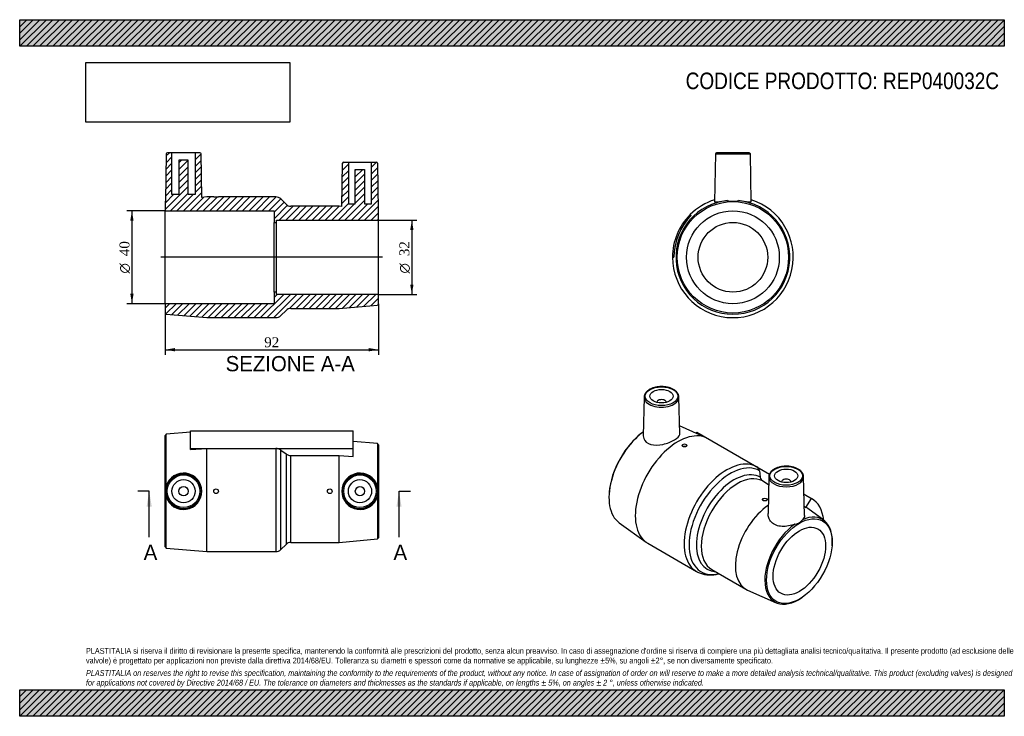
# Model space of a CAD drawing. Header units: millimetres. Extents: x 0 to 424, y 0 to 300.
import ezdxf
from ezdxf.enums import TextEntityAlignment as Align
from ezdxf.lldxf.tags import DXFTag

# ---------------------------------------------------------------- set-up
doc = ezdxf.new("R2010")
doc.units = ezdxf.units.MM
doc.header["$LTSCALE"] = 1.428571
for name, color, linetype in [('Default', 7, 'Continuous'), ('DV4_Default', 7, 'Continuous'), ('REP040032C', 7, 'Continuous')]:
    doc.layers.add(name, color=color, linetype=linetype)
doc.styles.add('SEACAD_Solid_Edge_ANSI', font='seans.ttf')
doc.styles.add('SEACAD_Solid_Edge_ANSI1_Symbols', font='semeca1.ttf')
doc.styles.add('SEACAD_Times_New_Roman', font='times.ttf')
tags = doc.linetypes.add('CENTER2', pattern=[28.575, 19.05, -3.175, 3.175, -3.175]).pattern_tags.tags
tags[10:11] = [DXFTag(74, 4), DXFTag(75, 0), DXFTag(340, '0'), DXFTag(46, 0.0), DXFTag(50, 0.0), DXFTag(44, 0.0), DXFTag(45, 0.0)]
tags[8:9] = [DXFTag(74, 4), DXFTag(75, 0), DXFTag(340, '0'), DXFTag(46, 0.0), DXFTag(50, 0.0), DXFTag(44, 0.0), DXFTag(45, 0.0)]
tags[6:7] = [DXFTag(74, 4), DXFTag(75, 0), DXFTag(340, '0'), DXFTag(46, 0.0), DXFTag(50, 0.0), DXFTag(44, 0.0), DXFTag(45, 0.0)]
tags[4:5] = [DXFTag(74, 4), DXFTag(75, 0), DXFTag(340, '0'), DXFTag(46, 0.0), DXFTag(50, 0.0), DXFTag(44, 0.0), DXFTag(45, 0.0)]
doc.dimstyles.new('ANSImm', dxfattribs={"dimtxt": 4.285714, "dimasz": 4.285714, "dimexe": 2.142857, "dimexo": 0, "dimgap": 1.071429, "dimtad": 1, "dimdsep": 46, "dimtxsty": 'SEACAD_Times_New_Roman', "dimblk1": '_SE_FILLED', "dimblk2": '_SE_FILLED', "dimsah": 1, "dimcen": 2.142857, "dimazin": 0, "dimtfac": 0.85, "dimtdec": 3, "dimtofl": 0, "dimtmove": 0, "dimatfit": 3, "dimfxl": 1, "dimarcsym": 0})
picture_1 = doc.add_image_def('image1.jpg', size_in_pixel=(4302, 1260))

# ---------------------------------------------------------------- blocks, each defined once
blk = doc.blocks.new('SE')
at = {"layer": 'REP040032C', "color": 7, "linetype": 'Continuous'}
for p, q in [((63.13, 121.46), (62.63, 120.92)), ((62.63, 72.92), (62.63, 120.92)), ((73.63, 122.34), (63.13, 121.46)), ((63.13, 99.27), (63.13, 121.46)), ((73.63, 122.97), (143.63, 122.97)), ((73.63, 115.37), (73.63, 122.97)), ((143.63, 115.37), (143.63, 122.97)), ((73.63, 114.9), (73.63, 115.37)), ((73.63, 115.37), (143.63, 115.37)), ((73.63, 114.9), (80.63, 115.34)), ((80.63, 70.92), (80.63, 115.34)), ((80.63, 115.34), (110.39, 115.34)), ((110.39, 115.34), (110.39, 70.92)), ((112.51, 71.8), (112.51, 114.68)), ((112.51, 114.68), (114.76, 112.99)), ((154.14, 117.47), (143.63, 118.39)), ((143.63, 111.93), (143.63, 115.37)), ((154.14, 117.47), (154.14, 99.27)), ((154.63, 116.92), (154.14, 117.47)), ((154.63, 116.92), (154.63, 76.92)), ((114.76, 112.99), (114.76, 74.04)), ((116.88, 74.92), (116.88, 112.33)), ((116.88, 112.33), (137.63, 112.33)), ((137.63, 74.92), (137.63, 112.33)), ((137.63, 112.33), (143.63, 111.93)), ((63.13, 72.38), (63.13, 94.58)), ((154.14, 94.58), (154.14, 76.38)), ((137.63, 74.92), (154.14, 76.38)), ((154.14, 76.38), (154.63, 76.92)), ((62.63, 72.92), (63.13, 72.38)), ((63.13, 72.38), (80.63, 70.92)), ((112.51, 71.8), (114.76, 74.04)), ((116.88, 74.92), (137.63, 74.92)), ((80.63, 70.92), (110.39, 70.92))]:
    blk.add_line(p, q, dxfattribs=at)
for centre, radius in [((70.63, 96.92), 7.51), ((70.63, 96.92), 7.01), ((70.63, 96.92), 5), ((146.63, 96.92), 7.51), ((146.63, 96.92), 7.01), ((146.63, 96.92), 5), ((70.63, 96.92), 2), ((84.63, 96.92), 1), ((133.63, 96.92), 1), ((146.63, 96.92), 2)]:
    blk.add_circle(centre, radius, dxfattribs=at)
for centre, radius, start, end in [((110.45, 111.78), 3.56, 54.5442, 90.8958), ((116.82, 115.89), 3.56, 234.5288, 270.8928), ((70.62, 96.92), 7.85, 197.3723, 162.6277), ((146.65, 96.92), 7.85, 17.3733, 342.6267), ((70.64, 96.92), 7.87, 162.6771, 197.3229), ((146.63, 96.92), 7.86, 342.6544, 17.3456), ((116.88, 71.92), 3, 90, 135), ((110.39, 73.92), 3, 270, 315)]:
    blk.add_arc(centre, radius, start, end, dxfattribs=at)
blk = doc.blocks.new('SE1')
at = {"layer": 'REP040032C', "color": 7, "linetype": 'Continuous'}
for p, q in [((269.07, 137.5), (268.71, 120.83)), ((284.42, 121.58), (284.08, 137.5)), ((274.57, 135.24), (274.57, 135.21)), ((278.57, 135.21), (278.57, 135.24)), ((295.86, 119.95), (284.35, 125.11)), ((291.43, 121.93), (291.74, 122.43)), ((291.74, 122.43), (323.07, 104.34)), ((296.67, 119.53), (317.71, 107.38)), ((285.47, 116.7), (285.47, 116.61)), ((287.47, 116.61), (287.47, 116.7)), ((318.74, 105.77), (319.14, 102.95)), ((322.81, 103.21), (322.47, 87.28)), ((338.18, 86.42), (337.82, 103.21)), ((320.17, 101.34), (322.74, 99.86)), ((328.31, 100.95), (328.31, 100.91)), ((332.31, 100.91), (332.31, 100.95)), ((254.02, 96.4), (253.99, 96.02)), ((320.12, 93.43), (320.12, 93.34)), ((322.12, 93.34), (322.12, 93.43)), ((337.98, 95.73), (341.24, 93.85)), ((338.81, 89.97), (341.24, 93.85)), ((338.09, 90.49), (338.81, 89.97)), ((346.51, 84.41), (339.58, 89.48)), ((258.3, 83.37), (269.9, 74.99)), ((270.65, 74.51), (291.69, 62.36)), ((350.05, 73.36), (350.08, 73.74)), ((298.27, 63.18), (312.95, 54.7)), ((313.66, 54.34), (326.01, 48.89)), ((337.03, 51.14), (337.34, 51.35))]:
    blk.add_line(p, q, dxfattribs=at)
for centre, radius, start, end in [((316.59, 105.53), 2.16, 6.3873, 58.9625), ((321.28, 103.19), 2.16, 186.3678, 238.9551), ((333.64, 87.11), 4.39, 274.1709, 325.8291)]:
    blk.add_arc(centre, radius, start, end, dxfattribs=at)
for centre, major_axis in [((276.57, 137.85), (-7.01, 0)), ((276.57, 137.85), (-5, 0)), ((286.47, 116.7), (1, 0)), ((330.31, 103.56), (-7.01, 0)), ((330.31, 103.56), (5, 0)), ((321.12, 93.43), (1, 0)), ((335.97, 66.82), (-10, -17.32)), ((335.97, 66.82), (-8, -13.86))]:
    blk.add_ellipse(centre, major_axis=major_axis, ratio=0.57735, dxfattribs=at)
for centre, major_axis, start_param, end_param in [((276.57, 137.45), (7.51, 0), 3.12925, 6.283185), ((276.57, 135.24), (-2, 0), 3.112862, 6.283185), ((276.57, 137.45), (7.51, 0), 0.004488, 0.012343), ((276.57, 137.45), (7.51, 0), 0, 0.004488), ((276.57, 135.24), (-2, 0), 0, 0.02873), ((271.27, 104.17), (12.27, 21.25), 0.931328, 3.082633), ((270.92, 104.37), (12, 20.78), 0.91366, 2.265125), ((283.65, 97.03), (-13, -22.52), 3.140071, 6.283185), ((304.69, 84.88), (-13, -22.52), 3.140071, 6.284053), ((306.19, 84.01), (12.56, 21.76), 0.000598, 3.645401), ((307.77, 83.1), (11.44, 19.81), 0.006748, 3.419637), ((309.27, 82.23), (11, 19.05), 0.009501, 3.141593), ((330.31, 103.16), (7.51, 0), 3.12925, 3.152694), ((330.31, 103.16), (7.51, 0), 3.152694, 6.283185), ((330.31, 100.95), (2, 0), 0, 3.170323), ((330.31, 103.16), (7.51, 0), 0.003064, 0.012343), ((330.31, 103.16), (7.51, 0), 0, 0.003064), ((330.31, 100.95), (2, 0), 6.254455, 6.283185), ((328.19, 71.31), (13.02, 22.55), 5.619095, 6.281561), ((323.95, 73.76), (11, 19.05), 0.876077, 3.204025), ((328.19, 71.31), (-10.74, -18.59), 3.07916, 3.152861), ((335.62, 67.02), (-10.27, -17.79), 2.259224, 3.812678), ((335.62, 67.02), (-10.27, -17.79), 4.041304, 7.165554)]:
    blk.add_ellipse(centre, major_axis=major_axis, ratio=0.57735, start_param=start_param, end_param=end_param, dxfattribs=at)
for points, knots in [([(284.08, 137.46), (284.07, 137.6), (284.07, 137.87), (283.96, 138.31), (283.78, 138.77), (283.52, 139.21), (283.19, 139.63), (282.79, 140.03), (282.32, 140.4), (281.79, 140.74), (281.21, 141.05), (280.57, 141.31), (279.9, 141.54), (279.19, 141.72), (278.45, 141.86), (277.7, 141.95), (276.93, 141.99), (276.16, 141.99), (275.39, 141.94), (274.64, 141.85), (273.91, 141.71), (273.2, 141.52), (272.53, 141.29), (271.89, 141.02), (271.31, 140.71), (270.78, 140.37), (270.31, 139.99), (269.91, 139.57), (269.58, 139.14), (269.33, 138.68), (269.16, 138.21), (269.08, 137.81), (269.08, 137.59), (269.08, 137.51)], [0, 0, 0, 0, 0.025242, 0.056688, 0.08828, 0.120245, 0.152687, 0.185582, 0.218816, 0.25225, 0.285768, 0.319282, 0.35276, 0.38619, 0.419578, 0.452931, 0.486263, 0.519587, 0.552916, 0.586261, 0.619637, 0.653057, 0.686536, 0.720085, 0.753709, 0.787399, 0.821118, 0.854771, 0.888224, 0.921313, 0.953897, 0.985946, 1, 1, 1, 1]), ([(268.71, 120.82), (268.7, 120.41), (268.77, 119.99), (269.34, 118.42), (270.44, 117.49), (273.47, 116.65), (275.33, 116.73), (278.08, 117.32), (278.98, 117.6), (280.67, 118.24), (281.45, 118.61), (283.44, 119.76), (284.26, 120.57), (284.42, 121.4), (284.42, 121.49), (284.42, 121.58)], [0.0825844, 0.0825844, 0.0825844, 0.0825844, 0.125, 0.125, 0.25, 0.25, 0.375, 0.375, 0.4375, 0.4375, 0.5, 0.5, 0.625, 0.625, 0.6404158, 0.6404158, 0.6404158, 0.6404158]), ([(287.47, 116.61), (287.47, 116.61), (287.47, 116.61), (287.47, 116.61), (287.47, 116.55), (287.45, 116.49), (287.42, 116.43), (287.38, 116.37), (287.32, 116.31), (287.25, 116.26), (287.18, 116.21), (287.1, 116.17), (287, 116.13), (286.91, 116.1), (286.8, 116.07), (286.69, 116.05), (286.58, 116.04), (286.47, 116.03), (286.35, 116.04), (286.24, 116.05), (286.13, 116.06), (286.03, 116.09), (285.93, 116.12), (285.84, 116.16), (285.76, 116.2), (285.68, 116.25), (285.62, 116.3), (285.57, 116.36), (285.52, 116.42), (285.49, 116.49), (285.48, 116.55), (285.48, 116.57), (285.47, 116.59), (285.47, 116.61)], [0.375089, 0.375089, 0.375089, 0.375089, 0.3758017, 0.3758017, 0.3758017, 0.4295135, 0.4295135, 0.4295135, 0.4832266, 0.4832266, 0.4832266, 0.5369046, 0.5369046, 0.5369046, 0.590566, 0.590566, 0.590566, 0.644255, 0.644255, 0.644255, 0.697973, 0.697973, 0.697973, 0.7516759, 0.7516759, 0.7516759, 0.8053433, 0.8053433, 0.8053433, 0.8590101, 0.8590101, 0.8590101, 0.8750643, 0.8750643, 0.8750643, 0.8750643]), ([(325.11, 106.44), (325, 106.38), (324.74, 106.22), (324.3, 105.91), (323.87, 105.52), (323.49, 105.09), (323.2, 104.64), (322.98, 104.18), (322.85, 103.71), (322.8, 103.33), (322.81, 103.14), (322.81, 103.1)], [0, 0, 0, 0, 0.06914, 0.199899, 0.330731, 0.461102, 0.590423, 0.718057, 0.843615, 0.967228, 1, 1, 1, 1]), ([(337.81, 103.16), (337.82, 103.23), (337.82, 103.43), (337.76, 103.82), (337.61, 104.28), (337.38, 104.72), (337.09, 105.15), (336.72, 105.56), (336.28, 105.95), (335.77, 106.3), (335.21, 106.62), (334.6, 106.91), (333.94, 107.15), (333.24, 107.35), (332.52, 107.51), (331.77, 107.62), (331.01, 107.69), (330.24, 107.7), (329.47, 107.68), (328.71, 107.6), (327.96, 107.48), (327.24, 107.31), (326.55, 107.1), (325.91, 106.85), (325.42, 106.62), (325.18, 106.49), (325.11, 106.44)], [0, 0, 0, 0, 0.015873, 0.057758, 0.099684, 0.141991, 0.184894, 0.228433, 0.2725, 0.316913, 0.361499, 0.406126, 0.450716, 0.495247, 0.539717, 0.584136, 0.628518, 0.672882, 0.717245, 0.761622, 0.806032, 0.850494, 0.895025, 0.939644, 0.984361, 1, 1, 1, 1]), ([(322.12, 93.34), (322.12, 93.34), (322.12, 93.34), (322.12, 93.34), (322.12, 93.28), (322.1, 93.21), (322.06, 93.16), (322.03, 93.1), (321.97, 93.04), (321.9, 92.99), (321.83, 92.94), (321.74, 92.9), (321.65, 92.86), (321.55, 92.83), (321.45, 92.8), (321.34, 92.78), (321.23, 92.77), (321.11, 92.76), (321, 92.77), (320.89, 92.77), (320.78, 92.79), (320.68, 92.82), (320.58, 92.84), (320.49, 92.88), (320.41, 92.93), (320.33, 92.97), (320.26, 93.03), (320.22, 93.09), (320.17, 93.15), (320.14, 93.22), (320.13, 93.28), (320.12, 93.3), (320.12, 93.32), (320.12, 93.34)], [0.3750876, 0.3750876, 0.3750876, 0.3750876, 0.3757503, 0.3757503, 0.3757503, 0.4294651, 0.4294651, 0.4294651, 0.4831817, 0.4831817, 0.4831817, 0.5368492, 0.5368492, 0.5368492, 0.5904935, 0.5904935, 0.5904935, 0.6441764, 0.6441764, 0.6441764, 0.6978997, 0.6978997, 0.6978997, 0.7516021, 0.7516021, 0.7516021, 0.8052548, 0.8052548, 0.8052548, 0.8589067, 0.8589067, 0.8589067, 0.8750645, 0.8750645, 0.8750645, 0.8750645]), ([(333.96, 82.73), (332.31, 82.1), (330.34, 81.68), (327.62, 81.82), (326.73, 81.99), (325.17, 82.62), (324.48, 83.07), (323.4, 84.18), (323, 84.83), (322.55, 86.1), (322.45, 86.69), (322.47, 87.28)], [0, 0, 0, 0, 0.125, 0.125, 0.1875, 0.1875, 0.25, 0.25, 0.3125, 0.3125, 0.3640168, 0.3640168, 0.3640168, 0.3640168]), ([(291.71, 62.36), (291.85, 62.28), (292.22, 62.06), (292.93, 61.73), (293.79, 61.42), (294.69, 61.17), (295.61, 61), (296.56, 60.9), (297.54, 60.87), (298.54, 60.92), (299.56, 61.04), (300.48, 61.21), (301.06, 61.36), (301.3, 61.42)], [0, 0, 0, 0, 0.0314765, 0.0949957, 0.1585338, 0.2222985, 0.2864809, 0.3512444, 0.4167138, 0.4829661, 0.5500255, 0.6178627, 0.663975, 0.663975, 0.663975, 0.663975])]:
    blk.add_open_spline(points, degree=3, knots=knots, dxfattribs=at)
blk.add_open_spline([(338.18, 86.42), (338.19, 85.81), (337.88, 85.21), (337.28, 84.64)], degree=3, dxfattribs=at)
blk = doc.blocks.new('SE2')
at = {"layer": 'REP040032C', "color": 7, "linetype": 'Continuous'}
for p, q in [((299.83, 242.18), (299.47, 221.58)), ((299.83, 242.18), (314.85, 242.18)), ((314.35, 242.68), (300.33, 242.68)), ((315.21, 221.58), (314.85, 242.18)), ((289.36, 215.65), (288.89, 216.06)), ((281.29, 197.68), (281.92, 197.68))]:
    blk.add_line(p, q, dxfattribs=at)
for radius in [24, 20, 15]:
    blk.add_circle((307.34, 197.68), radius, dxfattribs=at)
for centre, radius, start, end in [((300.33, 242.18), 0.5, 90, 179), ((314.35, 242.18), 0.5, 1, 90), ((307.34, 197.68), 26, 180, 72.4203), ((307.34, 197.68), 24.54, 95.4781, 84.5219), ((307.34, 197.68), 26, 107.5797, 135.0872), ((307.34, 231.7), 9.87, 256.2715, 283.7285), ((307.34, 197.68), 26.04, 135.093, 180), ((307.34, 197.68), 25.42, 135.0075, 180)]:
    blk.add_arc(centre, radius, start, end, dxfattribs=at)
for points, knots in [([(299.47, 221.58), (299.47, 221.54), (299.52, 221.51), (299.81, 221.47), (300.16, 221.51), (301.64, 221.72), (303.19, 221.98), (304.99, 222.11)], [0.7777557, 0.7777557, 0.7777557, 0.7777557, 0.8125, 0.8125, 0.875, 0.875, 1, 1, 1, 1]), ([(309.68, 222.11), (311.47, 221.98), (313.03, 221.72), (314.79, 221.47), (315.2, 221.46), (315.2, 221.58)], [0, 0, 0, 0, 0.125, 0.125, 0.2223186, 0.2223186, 0.2223186, 0.2223186])]:
    blk.add_open_spline(points, degree=3, knots=knots, dxfattribs=at)
blk = doc.blocks.new('SE4')
at = {"color": 7, "linetype": 'Continuous', "style": 'SEACAD_Solid_Edge_ANSI'}
blk.add_text('A', height=6.57, dxfattribs=at).set_placement((53.43, 73.92), align=Align.TOP_LEFT)
blk = doc.blocks.new('SE5')
at = {"color": 7, "linetype": 'Continuous', "style": 'SEACAD_Solid_Edge_ANSI'}
blk.add_text('A', height=6.57, dxfattribs=at).set_placement((161.08, 73.92), align=Align.TOP_LEFT)
blk = doc.blocks.new('SEANNOT_GROUP')
at = {"linetype": 'Continuous'}
blk.add_hatch(color=7, dxfattribs=at).paths.add_polyline_path([(56.9, 90.35), (55.8, 96.92), (54.71, 90.35)])
at = {"color": 7, "linetype": 'Continuous'}
blk.add_lwpolyline([(55.8, 77.21), (55.8, 96.92)], dxfattribs=at)
blk = doc.blocks.new('SEANNOT_GROUP1')
at = {"linetype": 'Continuous'}
blk.add_hatch(color=7, dxfattribs=at).paths.add_polyline_path([(164.55, 90.35), (163.45, 96.92), (162.35, 90.35)])
at = {"color": 7, "linetype": 'Continuous'}
blk.add_lwpolyline([(163.45, 77.21), (163.45, 96.92)], dxfattribs=at)
blk = doc.blocks.new('SE3')
at = {"layer": 'Default', "color": 7, "linetype": 'CENTER2'}
for p, q in [((55.8, 96.92), (50.87, 96.92)), ((163.45, 96.92), (168.38, 96.92))]:
    blk.add_line(p, q, dxfattribs=at)
at = {"layer": 'Default', "color": 7, "linetype": 'CENTER2', "const_width": 0.0001}
blk.add_lwpolyline([(55.8, 96.92), (163.45, 96.92)], dxfattribs=at)
at = {"layer": 'Default'}
for name in ['SEANNOT_GROUP', 'SEANNOT_GROUP1', 'SE4', 'SE5']:
    blk.add_blockref(name, (0, 0), dxfattribs=at)
blk = doc.blocks.new('SE6')
at = {"layer": 'REP040032C', "linetype": 'Continuous'}
h = blk.add_hatch(dxfattribs=at)
h.set_pattern_fill('LINE', scale=0.62992, angle=45, style=0)
edge = h.paths.add_edge_path()
edge.add_line((63.13, 242.18), (62.77, 221.82))
edge.add_line((62.77, 221.82), (62.63, 221.68))
edge.add_line((62.63, 221.68), (62.63, 217.68))
edge.add_line((62.63, 217.68), (109.63, 217.68))
edge.add_line((109.63, 217.68), (109.63, 212.68))
edge.add_line((109.63, 212.68), (110.63, 212.68))
edge.add_line((110.63, 212.68), (110.63, 213.68))
edge.add_line((110.63, 213.68), (154.63, 213.68))
edge.add_line((154.63, 213.68), (154.63, 217.68))
edge.add_line((154.63, 217.68), (154.5, 217.82))
edge.add_line((154.5, 217.82), (154.14, 238.18))
edge.add_arc((153.64, 238.18), 0.5, 1, 90)
edge.add_line((153.64, 238.68), (151.63, 238.68))
edge.add_line((151.63, 238.68), (151.63, 220.68))
edge.add_line((151.63, 220.68), (148.63, 220.68))
edge.add_line((148.63, 220.68), (148.63, 235.48))
edge.add_line((148.63, 235.48), (144.63, 235.48))
edge.add_line((144.63, 235.48), (144.63, 220.68))
edge.add_line((144.63, 220.68), (141.63, 220.68))
edge.add_line((141.63, 220.68), (141.63, 238.68))
edge.add_line((141.63, 238.68), (139.63, 238.68))
edge.add_arc((139.63, 238.18), 0.5, 90, 179)
edge.add_line((139.13, 238.18), (138.8, 219.57))
edge.add_line((138.8, 219.57), (137.63, 219.68))
edge.add_line((137.63, 219.68), (134.63, 219.68))
edge.add_line((134.63, 219.68), (134.63, 219.78))
edge.add_line((134.63, 219.78), (132.63, 219.78))
edge.add_line((132.63, 219.78), (132.63, 219.68))
edge.add_line((132.63, 219.68), (116.88, 219.68))
edge.add_arc((116.88, 222.68), 3, 225, 270, ccw=False)
edge.add_line((114.76, 220.55), (112.51, 222.8))
edge.add_arc((110.39, 220.68), 3, 45, 90)
edge.add_line((110.39, 223.68), (85.63, 223.68))
edge.add_line((85.63, 223.68), (85.63, 223.78))
edge.add_line((85.63, 223.78), (83.63, 223.78))
edge.add_line((83.63, 223.78), (83.63, 223.68))
edge.add_line((83.63, 223.68), (80.63, 223.68))
edge.add_line((80.63, 223.68), (78.47, 223.5))
edge.add_line((78.47, 223.5), (78.14, 242.18))
edge.add_arc((77.64, 242.18), 0.5, 1, 90)
edge.add_line((77.64, 242.68), (75.63, 242.68))
edge.add_line((75.63, 242.68), (75.63, 224.68))
edge.add_line((75.63, 224.68), (72.63, 224.68))
edge.add_line((72.63, 224.68), (72.63, 239.48))
edge.add_line((72.63, 239.48), (68.63, 239.48))
edge.add_line((68.63, 239.48), (68.63, 224.68))
edge.add_line((68.63, 224.68), (65.63, 224.68))
edge.add_line((65.63, 224.68), (65.63, 242.68))
edge.add_line((65.63, 242.68), (63.63, 242.68))
edge.add_arc((63.63, 242.18), 0.5, 90, 179)
h = blk.add_hatch(dxfattribs=at)
h.set_pattern_fill('LINE', scale=0.62992, angle=45, style=0)
edge = h.paths.add_edge_path()
edge.add_line((109.63, 182.68), (109.63, 177.68))
edge.add_line((109.63, 177.68), (62.63, 177.68))
edge.add_line((62.63, 177.68), (62.63, 173.68))
edge.add_line((62.63, 173.68), (63.13, 173.13))
edge.add_line((63.13, 173.13), (80.63, 171.68))
edge.add_line((80.63, 171.68), (110.39, 171.68))
edge.add_arc((110.39, 174.68), 3, 270, 315)
edge.add_line((112.51, 172.55), (114.76, 174.8))
edge.add_arc((116.88, 172.68), 3, 90, 135, ccw=False)
edge.add_line((116.88, 175.68), (137.63, 175.68))
edge.add_line((137.63, 175.68), (154.14, 177.13))
edge.add_line((154.14, 177.13), (154.63, 177.68))
edge.add_line((154.63, 177.68), (154.63, 181.68))
edge.add_line((154.63, 181.68), (110.63, 181.68))
edge.add_line((110.63, 181.68), (110.63, 182.68))
edge.add_line((110.63, 182.68), (109.63, 182.68))
at = {"layer": 'DV4_Default', "color": 7, "linetype": 'CENTER2'}
blk.add_line((156.38, 197.68), (60.88, 197.68), dxfattribs=at)
at = {"layer": 'REP040032C', "color": 7, "linetype": 'Continuous'}
for p, q in [((63.13, 242.18), (62.77, 221.82)), ((65.63, 242.68), (63.63, 242.68)), ((75.63, 242.68), (65.63, 242.68)), ((65.63, 224.68), (65.63, 242.68)), ((75.63, 242.68), (75.63, 224.68)), ((77.64, 242.68), (75.63, 242.68)), ((78.47, 223.5), (78.14, 242.18)), ((68.63, 239.48), (68.63, 224.68)), ((72.63, 239.48), (68.63, 239.48)), ((72.63, 224.68), (72.63, 239.48)), ((138.8, 219.57), (139.13, 238.18)), ((139.63, 238.68), (141.63, 238.68)), ((141.63, 238.68), (151.63, 238.68)), ((141.63, 238.68), (141.63, 220.68)), ((151.63, 238.68), (153.64, 238.68)), ((151.63, 220.68), (151.63, 238.68)), ((154.14, 238.18), (154.5, 217.82)), ((144.63, 235.48), (148.63, 235.48)), ((144.63, 220.68), (144.63, 235.48)), ((148.63, 235.48), (148.63, 220.68)), ((62.63, 221.68), (62.77, 221.82)), ((62.63, 221.68), (62.63, 217.68)), ((68.63, 224.68), (65.63, 224.68)), ((75.63, 224.68), (72.63, 224.68)), ((80.63, 223.68), (78.47, 223.5)), ((83.63, 223.68), (80.63, 223.68)), ((83.63, 223.68), (83.63, 223.78)), ((83.63, 223.78), (85.63, 223.78)), ((85.63, 223.78), (85.63, 223.68)), ((110.39, 223.68), (85.63, 223.68)), ((114.76, 220.55), (112.51, 222.8)), ((141.63, 220.68), (144.63, 220.68)), ((148.63, 220.68), (151.63, 220.68)), ((62.63, 177.68), (62.63, 217.68)), ((62.63, 217.68), (109.63, 217.68)), ((109.63, 217.68), (109.63, 212.68)), ((132.63, 219.68), (116.88, 219.68)), ((132.63, 219.68), (132.63, 219.78)), ((132.63, 219.78), (134.63, 219.78)), ((134.63, 219.78), (134.63, 219.68)), ((137.63, 219.68), (134.63, 219.68)), ((138.8, 219.57), (137.63, 219.68)), ((154.5, 217.82), (154.63, 217.68)), ((154.63, 213.68), (154.63, 217.68)), ((109.63, 182.68), (109.63, 212.68)), ((109.63, 212.68), (110.63, 212.68)), ((110.63, 212.68), (110.63, 213.68)), ((110.63, 213.68), (154.63, 213.68)), ((110.63, 182.68), (110.63, 212.68)), ((154.63, 181.68), (154.63, 213.68)), ((109.63, 182.68), (109.63, 177.68)), ((110.63, 182.68), (109.63, 182.68)), ((110.63, 181.68), (110.63, 182.68)), ((154.63, 181.68), (110.63, 181.68)), ((154.63, 177.68), (154.63, 181.68)), ((109.63, 177.68), (62.63, 177.68)), ((62.63, 177.68), (62.63, 173.68)), ((112.51, 172.55), (114.76, 174.8)), ((116.88, 175.68), (137.63, 175.68)), ((137.63, 175.68), (154.14, 177.13)), ((154.63, 177.68), (154.14, 177.13)), ((63.13, 173.13), (62.63, 173.68)), ((63.13, 173.13), (80.63, 171.68)), ((80.63, 171.68), (110.39, 171.68))]:
    blk.add_line(p, q, dxfattribs=at)
for centre, radius, start, end in [((63.63, 242.18), 0.5, 90, 179), ((77.64, 242.18), 0.5, 1, 90), ((139.63, 238.18), 0.5, 90, 179), ((153.64, 238.18), 0.5, 1, 90), ((110.39, 220.68), 3, 45, 90), ((116.88, 222.68), 3, 225, 270), ((116.88, 172.68), 3, 90, 135), ((110.39, 174.68), 3, 270, 315)]:
    blk.add_arc(centre, radius, start, end, dxfattribs=at)
blk = doc.blocks.new('GDimGGroup')
at = {"layer": 'Default', "linetype": 'Continuous'}
for points in [[(47.65, 213.39), (49.08, 213.39), (48.37, 217.68)], [(47.65, 181.96), (48.37, 177.68), (49.08, 181.96)]]:
    blk.add_hatch(color=7, dxfattribs=at).paths.add_polyline_path(points)
at = {"layer": 'Default', "color": 7, "linetype": 'Continuous'}
for p, q in [((62.63, 217.68), (46.22, 217.68)), ((48.37, 217.68), (48.37, 177.68)), ((62.63, 177.68), (46.22, 177.68))]:
    blk.add_line(p, q, dxfattribs=at)
for s, height, style, p in [('40', 4.286, 'SEACAD_Times_New_Roman', (43.01, 198.16)), ('O', 4.29, 'SEACAD_Solid_Edge_ANSI1_Symbols', (43.01, 190.7))]:
    blk.add_text(s, height=height, rotation=90, dxfattribs=dict(at, style=style)).set_placement(p, align=Align.TOP_LEFT)
blk = doc.blocks.new('DMBLK1')
at = {"layer": 'Default', "linetype": 'Continuous'}
for points in [[(66.92, 157.16), (66.92, 158.59), (62.63, 157.87)], [(150.35, 157.16), (154.63, 157.87), (150.35, 158.59)]]:
    blk.add_hatch(color=7, dxfattribs=at).paths.add_polyline_path(points)
at = {"layer": 'Default', "color": 7, "linetype": 'Continuous'}
for p, q in [((62.63, 177.68), (62.63, 155.73)), ((154.63, 177.68), (154.63, 155.73)), ((62.63, 157.87), (154.63, 157.87))]:
    blk.add_line(p, q, dxfattribs=at)
at = {"layer": 'Default', "color": 7, "linetype": 'Continuous', "style": 'SEACAD_Times_New_Roman'}
blk.add_text('92', height=4.286, dxfattribs=at).set_placement((105.38, 163.23), align=Align.TOP_LEFT)
blk = doc.blocks.new('_SE_FILLED')
at = {"color": 0}
blk.add_line((0, 0), (-1, 0), dxfattribs=at)
blk.add_solid([(0, 0), (-1, -0.1665), (-1, 0.1665), (0, 0)], dxfattribs=at)
blk = doc.blocks.new('GDimGGroup1')
at = {"layer": 'Default', "linetype": 'Continuous'}
for points in [[(169.7, 209.39), (168.98, 213.68), (168.27, 209.39)], [(169.7, 185.96), (168.27, 185.96), (168.98, 181.68)]]:
    blk.add_hatch(color=7, dxfattribs=at).paths.add_polyline_path(points)
at = {"layer": 'Default', "color": 7, "linetype": 'Continuous'}
for p, q in [((154.63, 213.68), (171.12, 213.68)), ((168.98, 213.68), (168.98, 181.68)), ((154.63, 181.68), (171.12, 181.68))]:
    blk.add_line(p, q, dxfattribs=at)
for s, height, style, p in [('32', 4.286, 'SEACAD_Times_New_Roman', (163.62, 198.16)), ('O', 4.29, 'SEACAD_Solid_Edge_ANSI1_Symbols', (163.62, 190.7))]:
    blk.add_text(s, height=height, rotation=90, dxfattribs=dict(at, style=style)).set_placement(p, align=Align.TOP_LEFT)

msp = doc.modelspace()

# ---------------------------------------------------------------- hatches: boundary and pattern name
at = {"layer": 'Default', "linetype": 'Continuous'}
h = msp.add_hatch(dxfattribs=at)
h.set_pattern_fill('LINE', scale=0.62992, angle=45, style=0)
h.paths.add_polyline_path([(424.286, 288.571), (424.286, 300), (0, 300), (0, 288.571)])
for points in [[(424.286, 288.571), (424.286, 300), (0, 300), (0, 288.571)], [(424.286, 0), (424.286, 11.429), (0, 11.429), (0, 0)]]:
    msp.add_hatch(color=7, dxfattribs=at).paths.add_polyline_path(points)
h = msp.add_hatch(dxfattribs=at)
h.set_pattern_fill('LINE', scale=0.62992, angle=45, style=0)
h.paths.add_polyline_path([(424.286, 0), (424.286, 11.429), (0, 11.429), (0, 0)])

# ---------------------------------------------------------------- linework, layer by layer
at = {"layer": 'Default', "color": 7, "linetype": 'Continuous'}
for p, q in [((0, 300), (424.286, 300)), ((0, 288.571), (0, 300)), ((424.286, 300), (424.286, 288.571)), ((424.286, 288.571), (0, 288.571)), ((0, 11.429), (424.286, 11.429)), ((0, 0), (0, 11.429)), ((424.286, 11.429), (424.286, 0)), ((424.286, 0), (0, 0))]:
    msp.add_line(p, q, dxfattribs=at)

# ---------------------------------------------------------------- block references
at = {"layer": 'Default'}
for name in ['SE6', 'SE2', 'GDimGGroup', 'GDimGGroup1', 'SE1', 'SE', 'SE3']:
    msp.add_blockref(name, (0, 0), dxfattribs=at)

# ---------------------------------------------------------------- texts
at = {"layer": 'Default', "color": 7, "linetype": 'Continuous', "style": 'SEACAD_Solid_Edge_ANSI'}
msp.add_text('SEZIONE A-A', height=6.57143, dxfattribs=at).set_placement((88.736, 155.151), align=Align.TOP_LEFT)
at = {"layer": 'Default', "attachment_point": 1}
for s, insert, char_height, width in [('{\\fArial Narrow|b0||i0||c0|p34;\\C7;\\H7.142857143;\\W1.;CODICE PRODOTTO: REP040032C}', (286.984, 277.234), 7.14286, 135.43183), ("{\\fArial Narrow|b0||i0||c0|p34;\\C7;\\H2.5;\\W1.;PLASTITALIA si riserva il diritto di revisionare la presente specifica, mantenendo la conformità alle prescrizioni del prodotto, senza alcun preavviso. In caso di assegnazione d'ordine si riserva di compiere una più dettagliata analisi tecnico/qualitativa. Il presente prodotto (ad esclusione delle \\P}{\\fArial Narrow|b0||i0||c0|p34;\\C7;\\H2.5;\\W1.;valvole) è progettato per applicazioni non previste dalla direttiva 2014/68/EU. Tolleranza su diametri e spessori come da normative se applicabile, su lunghezze ±5%, su angoli ±2°, se non diversamente specificato.\\P}{\\fArial Narrow|b0||i0||c0|p34;\\C7;\\H0.7142857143;\\W1.;   \\P}{\\fArial Narrow|b0||i1||c0|p34;\\C7;\\H2.5;\\W1.;PLASTITALIA on reserves the right to revise this specification, maintaining the conformity to the requirements of the product, without any notice. In case of assignation of order on will reserve to make a more detailed analysis technical/qualitative. This product (excluding valves) is designed \\P}{\\fArial Narrow|b0||i1||c0|p34;\\C7;\\H2.5;\\W1.;for applications not covered by Directive 2014/68 / EU. The tolerance on diameters and thicknesses as the standards if applicable, on lengths ± 5%, on angles ± 2 °, unless otherwise indicated.\\P}", (28.571, 29.432), 2.5, 367.14286)]:
    msp.add_mtext(s, dxfattribs=dict(at, insert=insert, char_height=char_height, width=width))

# ---------------------------------------------------------------- dimensions: what is measured, and where the dimension line sits
at = {"layer": 'Default', "color": 7, "linetype": 'Continuous'}
dim = msp.add_linear_dim(base=(154.634, 157.872), p1=(62.634, 177.676), p2=(154.634, 181.676), text='\\A1;<>', dimstyle='ANSImm', dxfattribs=at)
dim.commit()
dim.dimension.update_dxf_attribs({"geometry": 'DMBLK1', "text_midpoint": (108.634, 157.872), "dimtype": 160})

# ---------------------------------------------------------------- pictures from other files: only their frames are drawn
image = msp.add_image(picture_1, insert=(28.571, 255.862), size_in_units=(87.796, 25.714))
image.dxf.flags = 7

doc.saveas('drawing.dxf')
